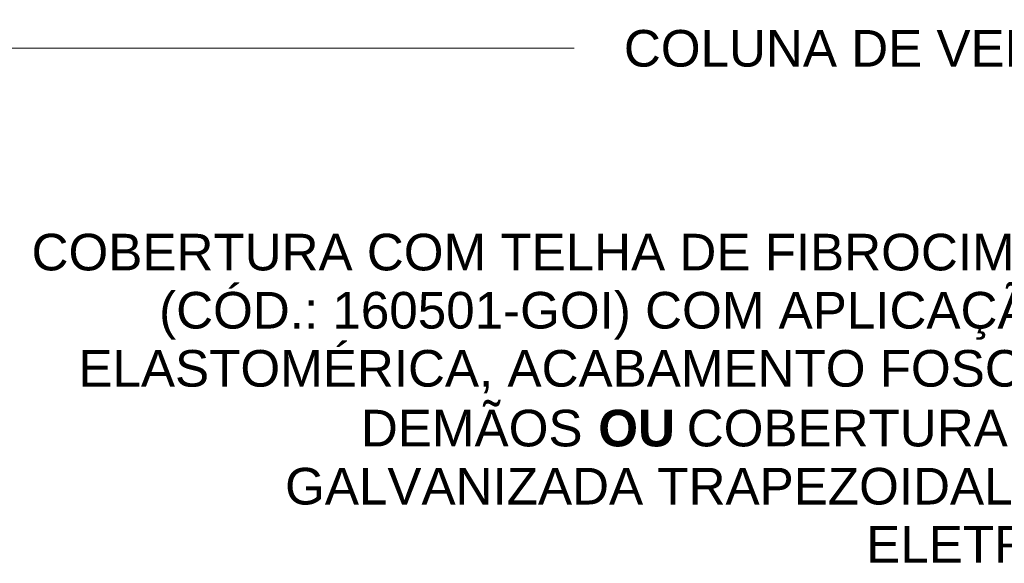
# Model space of a CAD drawing. Header units: metres. Extents: x 9.7 to 43.6, y -0.5 to 5.6.
# Tile 85 of 154: x 16.5 to 18.6, y 4.4 to 5.6. Entities that reach past the tile are written whole.
import ezdxf

# ---------------------------------------------------------------- set-up
doc = ezdxf.new("R2010")
doc.units = ezdxf.units.M
doc.layers.add('G-ANNO-TEXT', color=7, linetype='Continuous', lineweight=9)
doc.styles.add('Arial', font='arial.ttf', dxfattribs={"height": 0.075})
doc.styles.add('Arial_B', font='arialbd.ttf', dxfattribs={"height": 0.075})

msp = doc.modelspace()

# ---------------------------------------------------------------- linework, layer by layer
at = {"layer": 'G-ANNO-TEXT'}
for p, q in [((12.0896, 5.4915), (17.4362, 5.4915)), ((17.4362, 5.4915), (17.6809, 5.4915))]:
    msp.add_line(p, q, dxfattribs=at)

# ---------------------------------------------------------------- texts
at = {"layer": 'G-ANNO-TEXT', "char_height": 0.075, "attachment_point": 1}
for s, insert, width, style in [('COLUNA DE VENTILAÇÃO, CONFORME ', (17.7825, 5.529), 2.409071, 'Arial'), ('COBERTURA COM TELHA DE FIBROCIMENTO ONDULADA 6mm ', (16.5691, 5.1116), 3.880168, 'Arial'), ('(CÓD.: 160501-GOI) COM APLICAÇÃO CRUZADA DE TINTA ', (16.8304, 4.9925), 3.563501, 'Arial'), ('ELASTOMÉRICA, ACABAMENTO FOSCO, COR: BRANCO EM 3 ', (16.665, 4.8735), 3.763923, 'Arial'), ('DEMÃOS ', (17.2438, 4.7511), 0.58924, 'Arial'), (' COBERTURA COM TELHA METÁLICA ', (17.8821, 4.7511), 2.288818, 'Arial'), ('OU', (17.73, 4.7511), 0.184388, 'Arial_B'), ('GALVANIZADA TRAPEZOIDAL 0,65mm COM PINTURA ', (17.0884, 4.6321), 3.250843, 'Arial'), ('ELETROSTÁTICA COR TELHA', (18.279, 4.513), 1.807805, 'Arial')]:
    msp.add_mtext(s, dxfattribs=dict(at, insert=insert, width=width, style=style))

doc.saveas('drawing.dxf')
